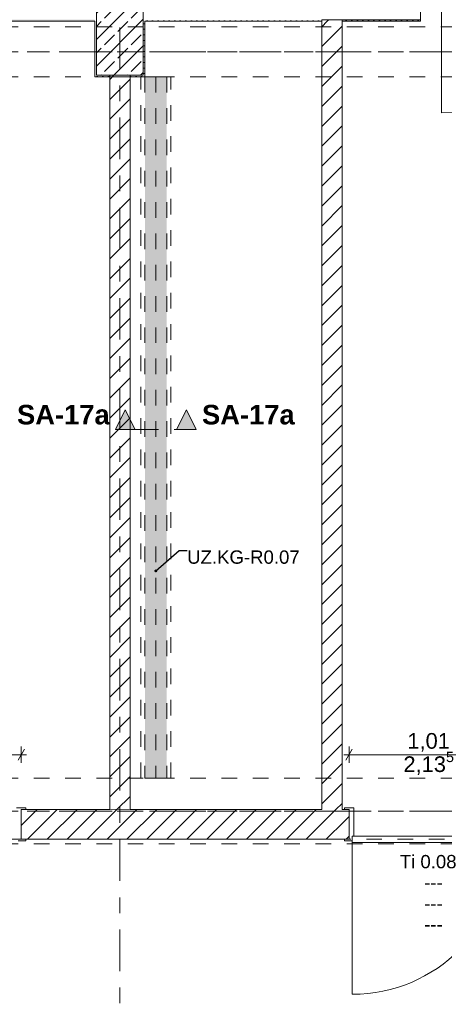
# Model space of a CAD drawing. Header units: metres. Extents: x -3.6 to 84.5, y -11 to 16.8.
# Tile 31 of 78: x 28.7 to 31.4, y 7.1 to 13.4. Entities that reach past the tile are written whole.
import ezdxf

# ---------------------------------------------------------------- set-up
doc = ezdxf.new("R2010")
doc.units = ezdxf.units.M
doc.header["$MEASUREMENT"] = 0
for name, pattern in [('Achse', [0.2, 0.1, -0.05, 0, -0.05]), ('Schnittlinie', [0.3, 0.15, -0.075, 0, -0.075]), ('Strichlinie doppelt', [0.546806, 0.264583, -0.105833, 0.070556, -0.105833]), ('Strichlinie eng', [0.115, 0.075, -0.04]), ('Untersicht', [0.1, 0.075, -0.025]), ('Wipeout_Contour', [1, 0, -1])]:
    doc.linetypes.add(name, pattern=pattern)
for name, color, linetype in [('152 - Bemaßung_ Beschriftung.Ausbau', 7, 'Continuous'), ('203 - Marker.Schnitt - Ausbaudetail SA', 7, 'Continuous'), ('451 - Universal.Achsen Raster', 7, 'Continuous'), ('604 - Struktur.Wand Aussen', 7, 'Continuous'), ('605 - Struktur.Wand Innen', 7, 'Continuous'), ('607 - Struktur.Stütze', 7, 'Continuous'), ('608 - Struktur.Träger', 7, 'Continuous'), ('612 - Struktur.Stahlbau', 7, 'Continuous'), ('650 - Abdeckung.Fußboden Aufbau', 7, 'Continuous'), ('Abbruch_604 - Struktur.Wand Aussen', 7, 'Continuous'), ('Abbruch_605 - Struktur.Wand Innen', 7, 'Continuous'), ('Neubau_152 - Bemaßung_ Beschriftung.Ausbau', 7, 'Continuous'), ('Neubau_605 - Struktur.Wand Innen', 7, 'Continuous'), ('Neubau_612 - Struktur.Stahlbau', 7, 'Continuous'), ('Neubau_653 - Abdeckung.TB Verkofferung', 7, 'Continuous')]:
    doc.layers.add(name, color=color, linetype=linetype)
doc.styles.add('ERSTELLTER_STIL_1', font='arial.ttf')
doc.styles.add('ERSTELLTER_STIL_2', font='txt')
doc.linetypes.add('Abbruch 1', pattern='A,0,[1,2022.0244.A_L5A-PL02.01_iB_Grundriss Kellergeschoss1.Shx,S=0.001984,R=0,X=0,Y=0],-0.25,0', length=0.25)
doc.dimstyles.new('ERSTELLTER_STIL__1', dxfattribs={"dimtxt": 0.1, "dimasz": 0.0532, "dimexe": 0.18, "dimexo": 0.0625, "dimgap": 0, "dimtad": 1, "dimtih": 1, "dimtoh": 1, "dimzin": 0, "dimdsep": 46, "dimtxsty": 'ERSTELLTER_STIL_2', "dimblk": 'ARROWHEAD_2', "dimblk1": 'ARROWHEAD_2', "dimblk2": 'ARROWHEAD_2', "dimcen": 0.09, "dimse1": 1, "dimse2": 1, "dimclrd": 7, "dimclre": 7, "dimclrt": 7, "dimazin": 0, "dimtfac": 1, "dimtdec": 4, "dimtmove": 0, "dimatfit": 3, "dimfxl": 1, "dimtolj": 1, "dimtzin": 0, "dimarcsym": 0})
doc.dimstyles.new('ERSTELLTER_STIL__2', dxfattribs={"dimtxt": 0.1, "dimasz": 0.0532, "dimexe": 0.18, "dimexo": 0.0625, "dimgap": 0, "dimtad": 1, "dimtih": 1, "dimtoh": 1, "dimzin": 0, "dimdsep": 46, "dimtxsty": 'ERSTELLTER_STIL_2', "dimblk": 'ARROWHEAD_2', "dimblk1": 'ARROWHEAD_2', "dimblk2": 'ARROWHEAD_2', "dimcen": 0.09, "dimse1": 1, "dimse2": 1, "dimclrd": 7, "dimclre": 7, "dimclrt": 7, "dimazin": 0, "dimtfac": 1, "dimtdec": 4, "dimtmove": 2, "dimatfit": 3, "dimfxl": 1, "dimtolj": 1, "dimtzin": 0, "dimarcsym": 0})
doc.dimstyles.new('ERSTELLTER_STIL__6', dxfattribs={"dimtxt": 0.18, "dimasz": 0.03648, "dimexe": 0.18, "dimexo": 0.0625, "dimgap": 0, "dimtad": 0, "dimtih": 1, "dimtoh": 1, "dimdec": 4, "dimzin": 0, "dimdsep": 46, "dimcen": 0.09, "dimadec": 0, "dimazin": 0, "dimtfac": 1, "dimtdec": 4, "dimtmove": 0, "dimatfit": 3, "dimldrblk": 'ARROWHEAD_11', "dimfxl": 1, "dimtolj": 1, "dimtzin": 0, "dimarcsym": 0})
pattern_1 = [(45, (0, 0), (-0.01767767, 0.01767767), [0, -0.025])]
pattern_2 = [(45, (0, 0), (-0.0636396, 0.0636396), [])]

# ---------------------------------------------------------------- blocks, each defined once
blk = doc.blocks.new('ARROWHEAD_11')
at = {"color": 0, "linetype": 'Continuous', "lineweight": 0}
blk.add_line((0, 0), (-1, 0), dxfattribs=at)
at = {"color": 0, "linetype": 'Continuous', "lineweight": 0, "const_width": 0.25, "flags": 128}
blk.add_lwpolyline([(-0.125, 0, 1), (0.125, 0, 1)], format="xyb", close=True, dxfattribs=at)
blk = doc.blocks.new('*D178')
at = {"layer": '152 - Bemaßung_ Beschriftung.Ausbau', "color": 7, "linetype": 'Continuous', "lineweight": 5}
for p, q in [((-0.125, 14.8025), (-0.125, 14.9075)), ((-0.015, 14.8025), (-0.015, 14.9075)), ((-0.1592, 14.855), (-0.125, 14.855)), ((-0.1048, 14.89), (-0.1452, 14.82)), ((-0.125, 14.855), (-0.015, 14.855)), ((0.0052, 14.89), (-0.0352, 14.82)), ((-0.015, 14.855), (31.315, 14.855))]:
    blk.add_line(p, q, dxfattribs=at)
at = {"layer": '152 - Bemaßung_ Beschriftung.Ausbau', "color": 7, "lineweight": 5, "insert": (-0.1401, 14.8645), "char_height": 0.1, "attachment_point": 7, "style": 'ERSTELLTER_STIL_2'}
blk.add_mtext('\\A1;{\\pql;\\fArial|b0|i0|c0|p38;11}', dxfattribs=at)
blk = doc.blocks.new('ARROWHEAD_2')
at = {"color": 0, "linetype": 'Continuous', "lineweight": 0}
for p, q in [((0, 0), (-1, 0)), ((-0.38, -0.66), (0.38, 0.66))]:
    blk.add_line(p, q, dxfattribs=at)
blk = doc.blocks.new('*D179')
at = {"layer": '152 - Bemaßung_ Beschriftung.Ausbau', "color": 7, "linetype": 'Continuous', "lineweight": 5}
for p, q in [((0.0052, 14.89), (-0.0352, 14.82)), ((-0.015, 14.855), (31.315, 14.855))]:
    blk.add_line(p, q, dxfattribs=at)
blk = doc.blocks.new('*D196')
at = {"layer": '152 - Bemaßung_ Beschriftung.Ausbau', "color": 7, "linetype": 'Continuous', "lineweight": 5}
for p, q in [((27.7302, 8.695), (27.6898, 8.625)), ((27.71, 8.6075), (27.71, 8.7125)), ((28.6798, 8.625), (28.7202, 8.695)), ((28.7, 8.6075), (28.7, 8.7125)), ((27.71, 8.66), (28.7, 8.66)), ((28.7, 8.66), (28.7342, 8.66))]:
    blk.add_line(p, q, dxfattribs=at)
at = {"layer": '152 - Bemaßung_ Beschriftung.Ausbau', "color": 7, "lineweight": 5, "char_height": 0.1, "attachment_point": 7, "style": 'ERSTELLTER_STIL_2'}
for s, insert in [('\\A1;{\\pql;\\fArial|b0|i0|c0|p38;99}', (28.1291, 8.68)), ('\\A1;{\\pql;\\fArial|b0|i0|c0|p38;1,97}', (28.072, 8.54))]:
    blk.add_mtext(s, dxfattribs=dict(at, insert=insert))
blk = doc.blocks.new('*D197')
at = {"layer": '152 - Bemaßung_ Beschriftung.Ausbau', "color": 7, "linetype": 'Continuous', "lineweight": 5}
for p, q in [((30.8152, 8.695), (30.7748, 8.625)), ((30.795, 8.6075), (30.795, 8.7125)), ((31.8252, 8.695), (31.7848, 8.625)), ((31.805, 8.6075), (31.805, 8.7125)), ((30.7608, 8.66), (30.795, 8.66)), ((30.795, 8.66), (31.805, 8.66))]:
    blk.add_line(p, q, dxfattribs=at)
at = {"layer": '152 - Bemaßung_ Beschriftung.Ausbau', "color": 7, "lineweight": 5, "char_height": 0.1, "attachment_point": 7, "style": 'ERSTELLTER_STIL_2'}
for s, insert in [('\\A1;{\\pql;\\fArial|b0|i0|c0|p38;2,13\\fArial|b0|i0|c0|p38;\\A1{\\H.66x;\\S5^  ;}}', (31.1419, 8.5206)), ('\\A1;{\\pql;\\fArial|b0|i0|c0|p38;1,01}', (31.167, 8.68))]:
    blk.add_mtext(s, dxfattribs=dict(at, insert=insert))
blk = doc.blocks.new('*D260')
at = {"layer": '152 - Bemaßung_ Beschriftung.Ausbau', "color": 7, "linetype": 'Continuous', "lineweight": 5}
for p, q in [((25.8302, 15.39), (25.7898, 15.32)), ((25.81, 15.3025), (25.81, 15.4075)), ((25.81, 15.355), (29.265, 15.355)), ((29.2852, 15.39), (29.2448, 15.32)), ((29.265, 15.3025), (29.265, 15.4075))]:
    blk.add_line(p, q, dxfattribs=at)
at = {"layer": '152 - Bemaßung_ Beschriftung.Ausbau', "color": 7, "lineweight": 5, "char_height": 0.1, "attachment_point": 7, "style": 'ERSTELLTER_STIL_2'}
for s, insert in [('\\A1;{\\pql;\\fArial|b0|i0|c0|p38;3,45\\fArial|b0|i0|c0|p38;\\A1{\\H.66x;\\S5^  ;}}', (27.3035, 15.3556)), ('\\A1;{\\pql;\\fArial|b0|i0|c0|p38;13}', (29.093, 15.375))]:
    blk.add_mtext(s, dxfattribs=dict(at, insert=insert))
blk = doc.blocks.new('*D261')
at = {"layer": '152 - Bemaßung_ Beschriftung.Ausbau', "color": 7, "linetype": 'Continuous', "lineweight": 5}
for p, q in [((29.2852, 15.39), (29.2448, 15.32)), ((29.265, 15.3025), (29.265, 15.4075)), ((29.265, 15.355), (29.395, 15.355)), ((29.4152, 15.39), (29.3748, 15.32)), ((29.395, 15.3025), (29.395, 15.4075))]:
    blk.add_line(p, q, dxfattribs=at)
blk = doc.blocks.new('*D262')
at = {"layer": '152 - Bemaßung_ Beschriftung.Ausbau', "color": 7, "linetype": 'Continuous', "lineweight": 5}
for p, q in [((29.4152, 15.39), (29.3748, 15.32)), ((29.395, 15.3025), (29.395, 15.4075)), ((29.395, 15.355), (30.62, 15.355)), ((30.6402, 15.39), (30.5998, 15.32)), ((30.62, 15.3025), (30.62, 15.4075))]:
    blk.add_line(p, q, dxfattribs=at)
at = {"layer": '152 - Bemaßung_ Beschriftung.Ausbau', "color": 7, "lineweight": 5, "char_height": 0.1, "attachment_point": 7, "style": 'ERSTELLTER_STIL_2'}
for s, insert in [('\\A1;{\\pql;\\fArial|b0|i0|c0|p38;1,22\\fArial|b0|i0|c0|p38;\\A1{\\H.66x;\\S5^  ;}}', (29.7735, 15.3556)), ('\\A1;{\\pql;\\fArial|b0|i0|c0|p38;13}', (30.448, 15.375))]:
    blk.add_mtext(s, dxfattribs=dict(at, insert=insert))
blk = doc.blocks.new('*D263')
at = {"layer": '152 - Bemaßung_ Beschriftung.Ausbau', "color": 7, "linetype": 'Continuous', "lineweight": 5}
for p, q in [((30.6402, 15.39), (30.5998, 15.32)), ((30.62, 15.3025), (30.62, 15.4075)), ((30.62, 15.355), (30.75, 15.355)), ((30.7702, 15.39), (30.7298, 15.32)), ((30.75, 15.3025), (30.75, 15.4075))]:
    blk.add_line(p, q, dxfattribs=at)
blk = doc.blocks.new('*D264')
at = {"layer": '152 - Bemaßung_ Beschriftung.Ausbau', "color": 7, "linetype": 'Continuous', "lineweight": 5}
for p, q in [((30.7702, 15.39), (30.7298, 15.32)), ((30.75, 15.3025), (30.75, 15.4075)), ((30.75, 15.355), (32.86, 15.355)), ((32.8802, 15.39), (32.8398, 15.32)), ((32.86, 15.3025), (32.86, 15.4075))]:
    blk.add_line(p, q, dxfattribs=at)
at = {"layer": '152 - Bemaßung_ Beschriftung.Ausbau', "color": 7, "lineweight": 5, "char_height": 0.1, "attachment_point": 7, "style": 'ERSTELLTER_STIL_2'}
for s, insert in [('\\A1;{\\pql;\\fArial|b0|i0|c0|p38;2,11}', (31.6011, 15.375)), ('\\A1;{\\pql;\\fArial|b0|i0|c0|p38;15}', (32.688, 15.375))]:
    blk.add_mtext(s, dxfattribs=dict(at, insert=insert))

msp = doc.modelspace()

# ---------------------------------------------------------------- hatches: boundary and pattern name
at = {"layer": '203 - Marker.Schnitt - Ausbaudetail SA', "linetype": 'Continuous', "lineweight": 0, "true_color": 0x000000}
for points in [[(29.3025, 10.7381), (29.4275, 10.7381), (29.365, 10.8631)], [(29.8175, 10.7381), (29.755, 10.8631), (29.6925, 10.7381)]]:
    msp.add_hatch(color=18, dxfattribs=at).paths.add_polyline_path(points)
at = {"layer": '604 - Struktur.Wand Aussen', "linetype": 'Continuous', "lineweight": 0, "true_color": 0x000000}
h = msp.add_hatch(dxfattribs=at)
h.set_pattern_fill('Gips_0001', color=18, style=0, pattern_type=2)
h.set_pattern_definition(pattern_1)
h.paths.add_polyline_path([(25.89, 13.355), (25.89, 13.345), (29.17, 13.345), (29.17, 13.355)])
h = msp.add_hatch(dxfattribs=at)
h.set_pattern_fill('Gips_0001', color=18, style=0, pattern_type=2)
h.set_pattern_definition(pattern_1)
h.paths.add_polyline_path([(30.62, 13.355), (29.49, 13.355), (29.49, 13.345), (30.62, 13.345)])
h = msp.add_hatch(dxfattribs=at)
h.set_pattern_fill('Gips_0001', color=18, style=0, pattern_type=2)
h.set_pattern_definition(pattern_1)
h.paths.add_polyline_path([(30.75, 13.345), (31.2503, 13.345), (31.2503, 13.355), (30.75, 13.355)])
at = {"layer": '607 - Struktur.Stütze', "linetype": 'Continuous', "lineweight": 0, "true_color": 0x000000}
h = msp.add_hatch(dxfattribs=at)
h.set_pattern_fill('Beton__Stahlbeton_0001', color=18, style=0, pattern_type=2)
h.set_pattern_definition([(45, (0, 0), (-0.0848528, 0.0848528), []), (45, (-0.04243, 0.04243), (-0.0848528, 0.0848528), [0.09, -0.03])])
h.paths.add_polyline_path([(29.18, 13), (29.48, 13), (29.48, 13.45), (29.18, 13.45)])
h = msp.add_hatch(dxfattribs=at)
h.set_pattern_fill('Gips_0001', color=18, style=0, pattern_type=2)
h.set_pattern_definition(pattern_1)
h.paths.add_polyline_path([(29.17, 13.345), (29.18, 13.345), (29.18, 13.355), (29.17, 13.355)])
h = msp.add_hatch(dxfattribs=at)
h.set_pattern_fill('Gips_0001', color=18, style=0, pattern_type=2)
h.set_pattern_definition(pattern_1)
h.paths.add_polyline_path([(29.18, 13.345), (29.17, 13.345), (29.17, 12.99), (29.265, 12.99), (29.265, 13), (29.18, 13)])
h = msp.add_hatch(dxfattribs=at)
h.set_pattern_fill('Gips_0001', color=18, style=0, pattern_type=2)
h.set_pattern_definition(pattern_1)
h.paths.add_polyline_path([(29.395, 12.99), (29.49, 12.99), (29.49, 13.345), (29.48, 13.345), (29.48, 13), (29.395, 13)])
h = msp.add_hatch(dxfattribs=at)
h.set_pattern_fill('Gips_0001', color=18, style=0, pattern_type=2)
h.set_pattern_definition(pattern_1)
h.paths.add_polyline_path([(29.48, 13.345), (29.49, 13.345), (29.49, 13.355), (29.48, 13.355)])
at = {"layer": '612 - Struktur.Stahlbau', "linetype": 'Continuous', "lineweight": 0, "true_color": 0x30307f}
msp.add_hatch(color=177, dxfattribs=at).paths.add_polyline_path([(29.49, 12.99), (29.63, 12.99), (29.63, 8.51), (29.49, 8.51)])
at = {"layer": 'Abbruch_605 - Struktur.Wand Innen', "linetype": 'Continuous', "lineweight": 0, "true_color": 0x000000}
h = msp.add_hatch(dxfattribs=at)
h.set_pattern_fill('MW_Ziegel_0001', color=18, style=0, pattern_type=2)
h.set_pattern_definition(pattern_2)
h.paths.add_polyline_path([(30.62, 13.345), (30.75, 13.345), (30.75, 13.355), (30.62, 13.355)])
h = msp.add_hatch(dxfattribs=at)
h.set_pattern_fill('MW_Ziegel_0001', color=18, style=0, pattern_type=2)
h.set_pattern_definition(pattern_2)
h.paths.add_polyline_path([(30.62, 13.345), (30.62, 8.31), (30.75, 8.31), (30.75, 13.345)])

# ---------------------------------------------------------------- linework, layer by layer
at = {"layer": '203 - Marker.Schnitt - Ausbaudetail SA', "color": 7, "linetype": 'Schnittlinie', "lineweight": 13}
msp.add_line((29.4275, 10.7381), (29.6925, 10.7381), dxfattribs=at)
at = {"layer": '203 - Marker.Schnitt - Ausbaudetail SA', "color": 7, "linetype": 'Continuous', "lineweight": 13, "flags": 128}
for points in [[(29.3025, 10.7381), (29.4275, 10.7381), (29.365, 10.8631)], [(29.8175, 10.7381), (29.6925, 10.7381), (29.755, 10.8631)]]:
    msp.add_lwpolyline(points, close=True, dxfattribs=at)
at = {"layer": '451 - Universal.Achsen Raster', "color": 160, "linetype": 'Strichlinie doppelt', "lineweight": 9, "true_color": 0x3232ff}
msp.add_line((64.935, 13.15), (-3.175, 13.15), dxfattribs=at)
at = {"layer": '604 - Struktur.Wand Aussen', "color": 7, "linetype": 'Continuous', "lineweight": 18}
for q in [(30.62, 13.355), (30.62, 13.355), (31.2503, 13.355)]:
    msp.add_line((30.75, 13.355), q, dxfattribs=at)
at = {"layer": '604 - Struktur.Wand Aussen', "color": 7, "linetype": 'Continuous', "lineweight": 18, "flags": 128}
msp.add_lwpolyline([(31.2503, 13.455), (31.2503, 13.355)], dxfattribs=at)
at = {"layer": '604 - Struktur.Wand Aussen', "color": 7, "linetype": 'Continuous', "lineweight": 13, "flags": 128}
for points in [[(25.89, 13.345), (29.17, 13.345)], [(29.49, 13.345), (30.62, 13.345)], [(30.75, 13.345), (31.2503, 13.345)], [(31.2503, 13.355), (31.2503, 13.345)]]:
    msp.add_lwpolyline(points, dxfattribs=at)
at = {"layer": '605 - Struktur.Wand Innen', "color": 7, "linetype": 'Continuous', "lineweight": 13}
msp.add_line((31.385, 13.455), (31.385, 12.76), dxfattribs=at)
at = {"layer": '605 - Struktur.Wand Innen', "color": 7, "linetype": 'Continuous', "lineweight": 9}
msp.add_arc((31.385, 13.455), 0.695, 270, 0, dxfattribs=at)
at = {"layer": '607 - Struktur.Stütze', "color": 7, "linetype": 'Continuous', "lineweight": 13, "flags": 128}
msp.add_lwpolyline([(29.18, 13), (29.48, 13), (29.48, 13.45), (29.18, 13.45)], close=True, dxfattribs=at)
at = {"layer": '607 - Struktur.Stütze', "color": 7, "linetype": 'Continuous', "lineweight": 5, "flags": 128}
for points in [[(29.17, 13.345), (29.17, 12.99), (29.265, 12.99)], [(29.395, 12.99), (29.49, 12.99), (29.49, 13.345)]]:
    msp.add_lwpolyline(points, dxfattribs=at)
at = {"layer": '608 - Struktur.Träger', "color": 7, "linetype": 'Untersicht', "lineweight": 13}
for p, q in [((14.78, 13.31), (47.48, 13.31)), ((14.78, 12.99), (47.48, 12.99)), ((0.38, 8.51), (61.88, 8.51))]:
    msp.add_line(p, q, dxfattribs=at)
at = {"layer": '608 - Struktur.Träger', "color": 7, "linetype": 'Achse', "lineweight": 9}
msp.add_line((14.78, 13.15), (47.48, 13.15), dxfattribs=at)
at = {"layer": '650 - Abdeckung.Fußboden Aufbau', "color": 7, "linetype": 'Continuous', "lineweight": 13, "flags": 128}
for points in [[(31.805, 8.12), (31.805, 8.31), (32.77, 8.31), (32.77, 8.51), (32.86, 8.51), (32.86, 12.99), (32.77, 12.99), (32.77, 13.345), (32.2303, 13.345), (32.2303, 13.445), (31.2503, 13.445), (31.2503, 13.345), (30.75, 13.345), (30.75, 8.31)], [(28.7, 8.12), (28.7, 8.31), (30.62, 8.31), (30.62, 13.345), (29.49, 13.345), (29.49, 12.99), (29.17, 12.99), (29.17, 13.345), (25.89, 13.345), (25.89, 12.99)], [(30.75, 8.31), (30.795, 8.31), (30.795, 8.12)], [(30.795, 8.12), (28.7, 8.12)]]:
    msp.add_lwpolyline(points, dxfattribs=at)
at = {"layer": '650 - Abdeckung.Fußboden Aufbau', "color": 7, "linetype": 'Strichlinie eng', "lineweight": 13, "flags": 128}
for points in [[(28.7, 8.12), (27.71, 8.12)], [(31.805, 8.12), (30.795, 8.12)]]:
    msp.add_lwpolyline(points, dxfattribs=at)
at = {"layer": 'Abbruch_604 - Struktur.Wand Aussen', "color": 7, "linetype": 'Abbruch 1', "lineweight": 18}
for p, q in [((30.62, 13.355), (30.62, 13.345)), ((30.62, 13.355), (30.62, 13.345)), ((30.75, 13.345), (30.75, 13.355)), ((30.75, 13.345), (30.75, 13.355))]:
    msp.add_line(p, q, dxfattribs=at)
at = {"layer": 'Abbruch_605 - Struktur.Wand Innen', "color": 7, "linetype": 'Abbruch 1', "lineweight": 18, "flags": 128}
for points in [[(30.62, 13.345), (30.62, 8.31)], [(30.75, 8.31), (30.75, 13.345)]]:
    msp.add_lwpolyline(points, dxfattribs=at)
at = {"layer": 'Neubau_605 - Struktur.Wand Innen', "color": 1, "linetype": 'Continuous', "lineweight": 13}
for p, q in [((30.825, 8.32), (30.825, 8.14)), ((30.825, 8.14), (30.815, 8.14)), ((30.815, 8.14), (30.815, 8.11)), ((31.785, 8.14), (30.815, 8.14)), ((30.815, 8.14), (30.815, 8.1)), ((30.815, 8.1), (31.785, 8.1)), ((30.815, 8.1), (30.815, 7.13))]:
    msp.add_line(p, q, dxfattribs=at)
at = {"layer": 'Neubau_605 - Struktur.Wand Innen', "color": 1, "linetype": 'Continuous', "lineweight": 9}
msp.add_arc((30.815, 8.1), 0.97, 270, 0, dxfattribs=at)
at = {"layer": 'Neubau_612 - Struktur.Stahlbau', "color": 1, "linetype": 'Untersicht', "lineweight": 13}
for p, q in [((29.49, 12.99), (29.49, 8.51)), ((29.49, 12.99), (29.63, 12.99)), ((29.63, 12.99), (29.63, 8.51)), ((29.49, 8.51), (29.63, 8.51))]:
    msp.add_line(p, q, dxfattribs=at)
at = {"layer": 'Neubau_612 - Struktur.Stahlbau', "color": 1, "linetype": 'Achse', "lineweight": 9}
msp.add_line((29.56, 12.99), (29.56, 8.51), dxfattribs=at)
at = {"layer": 'Neubau_653 - Abdeckung.TB Verkofferung', "color": 1, "linetype": 'Untersicht', "lineweight": 9}
for p, q in [((29.465, 8.51), (29.465, 12.99)), ((29.655, 12.99), (29.465, 12.99)), ((29.655, 8.51), (29.655, 12.99)), ((29.655, 8.51), (29.465, 8.51))]:
    msp.add_line(p, q, dxfattribs=at)

# ---------------------------------------------------------------- texts
at = {"layer": '203 - Marker.Schnitt - Ausbaudetail SA', "color": 7, "lineweight": 13, "char_height": 0.125, "style": 'ERSTELLTER_STIL_1'}
for s, insert, attachment_point in [('\\A1;{\\pqr;\\pt0;\\fArial|b1|i0|c0|p38;SA-17a}', (29.265, 10.7681), 9), ('\\A1;{\\pql;\\pt0;\\fArial|b1|i0|c0|p38;SA-17a}', (29.855, 10.7681), 7)]:
    msp.add_mtext(s, dxfattribs=dict(at, insert=insert, attachment_point=attachment_point))
at = {"layer": 'Neubau_152 - Bemaßung_ Beschriftung.Ausbau', "color": 7, "linetype": 'Continuous', "lineweight": 9, "insert": (29.76, 9.9649), "char_height": 0.085, "attachment_point": 1, "style": 'ERSTELLTER_STIL_2'}
msp.add_mtext('\\A1;{\\pql;\\fArial|b0|i0|c0|p38;UZ.KG-R0.07}', dxfattribs=at)
at = {"layer": 'Neubau_605 - Struktur.Wand Innen', "color": 1, "lineweight": 13, "char_height": 0.085, "style": 'ERSTELLTER_STIL_2'}
for s, insert, attachment_point in [('\\A1;{\\pqc;\\pt0;\\fArial|b0|i0|c0|p38;\\C7;Ti 0.08}', (31.3, 7.9336), 8), ('\\A1;{\\pqr;\\pt0;\\fArial|b0|i0|c0|p38;\\C7;}', (31.2091, 7.9059), 3), ('\\A1;{\\pql;\\pt0;\\fArial|b0|i0|c0|p38;\\C7;---}', (31.2744, 7.8865), 1), ('\\A1;{\\pqr;\\pt0;\\fArial|b0|i0|c0|p38;\\C7;}', (31.2091, 7.7723), 3), ('\\A1;{\\pql;\\pt0;\\fArial|b0|i0|c0|p38;\\C7;---}', (31.2744, 7.7529), 1), ('\\A1;{\\pqr;\\pt0;\\fArial|b0|i0|c0|p38;\\C7;}', (31.2091, 7.6388), 3), ('\\A1;{\\pql;\\pt0;\\fArial|b0|i0|c0|p38;\\C7;---}', (31.2744, 7.6193), 1)]:
    msp.add_mtext(s, dxfattribs=dict(at, insert=insert, attachment_point=attachment_point))

# ---------------------------------------------------------------- dimensions: what is measured, and where the dimension line sits
at = {"layer": '152 - Bemaßung_ Beschriftung.Ausbau', "color": 7, "linetype": 'Continuous', "lineweight": 5}
for base, p1, p2, picture, middle in [((29.2649889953, 15.355), (25.8099889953, 10.7499822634), (29.2649889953, 10.6549911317), '*D260', (27.5684734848, 15.4250000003)), ((30.6199889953, 15.355), (29.3949889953, 10.6549911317), (30.6199889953, 10.8275), '*D262', (30.0384734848, 15.4250000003)), ((32.86, 15.355), (30.75, 10.8275), (32.86, 10.75), '*D264', (31.731, 15.425)), ((29.395, 15.355), (29.265, 10.655), (29.395, 10.655), '*D261', (29.1692, 15.425)), ((30.75, 15.355), (30.62, 10.8275), (30.75, 10.8275), '*D263', (30.5242, 15.425))]:
    dim = msp.add_linear_dim(base=base, p1=p1, p2=p2, dimstyle='ERSTELLTER_STIL__1', dxfattribs=at)
    dim.commit()
    dim.dimension.update_dxf_attribs({"geometry": picture, "text_midpoint": middle, "dimtype": 160})

# ---------------------------------------------------------------- leaders
at = {"layer": 'Neubau_152 - Bemaßung_ Beschriftung.Ausbau', "color": 1, "linetype": 'Continuous', "lineweight": 13, "annotation_type": 0, "has_hookline": 1, "hookline_direction": 0, "text_width": 0.7039}
msp.add_leader([(29.56, 9.8343), (29.71, 9.9649), (29.76, 9.9649)], dimstyle='ERSTELLTER_STIL__6', dxfattribs=at)

# ---------------------------------------------------------------- next in the draw order: wipeouts: each hides what was drawn before it
at = {"color": 254, "linetype": 'Wipeout_Contour', "lineweight": 0, "ltscale": 123.388951}
msp.add_wipeout([(30.765, 8.31), (28.7, 8.31), (28.7, 8.12), (30.765, 8.12)], dxfattribs=at).dxf.layer = '605 - Struktur.Wand Innen'

# ---------------------------------------------------------------- next in the draw order: hatches: boundary and pattern name
at = {"layer": '605 - Struktur.Wand Innen', "linetype": 'Continuous', "lineweight": 0, "true_color": 0x000000}
h = msp.add_hatch(dxfattribs=at)
h.set_pattern_fill('MW_Ziegel_0001', color=18, style=0, pattern_type=2)
h.set_pattern_definition(pattern_2)
h.paths.add_polyline_path([(30.765, 8.31), (28.7, 8.31), (28.7, 8.12), (30.765, 8.12)])
at = {"layer": 'Neubau_605 - Struktur.Wand Innen', "linetype": 'Continuous', "lineweight": 0, "true_color": 0x000000}
h = msp.add_hatch(dxfattribs=at)
h.set_pattern_fill('MW_Ziegel_0001', color=18, style=0, pattern_type=2)
h.set_pattern_definition(pattern_2)
h.paths.add_polyline_path([(29.265, 13), (29.265, 8.31), (29.395, 8.31), (29.395, 13)])
h = msp.add_hatch(dxfattribs=at)
h.set_pattern_fill('MW_Ziegel_0001', color=18, style=0, pattern_type=2)
h.set_pattern_definition(pattern_2)
h.paths.add_polyline_path([(30.765, 8.31), (30.765, 8.12), (30.795, 8.12), (30.795, 8.31)])

# ---------------------------------------------------------------- next in the draw order: linework, layer by layer
at = {"layer": '451 - Universal.Achsen Raster', "color": 160, "linetype": 'Strichlinie doppelt', "lineweight": 9, "true_color": 0x3232ff}
for p, q in [((29.33, -10.585), (29.33, 16.355)), ((64.935, 8.3), (-3.175, 8.3))]:
    msp.add_line(p, q, dxfattribs=at)
at = {"layer": '605 - Struktur.Wand Innen', "color": 7, "linetype": 'Continuous', "lineweight": 13}
for p, q in [((28.73, 8.32), (28.67, 8.32)), ((28.7, 8.12), (28.7, 8.31)), ((28.7, 8.31), (28.73, 8.31)), ((28.73, 8.31), (28.73, 8.32)), ((28.73, 8.12), (28.7, 8.12)), ((28.73, 8.11), (28.73, 8.12)), ((28.68, 8.11), (28.73, 8.11))]:
    msp.add_line(p, q, dxfattribs=at)
at = {"layer": '605 - Struktur.Wand Innen', "color": 7, "linetype": 'Continuous', "lineweight": 18}
msp.add_line((28.7, 8.31), (28.7, 8.12), dxfattribs=at)
msp.add_line((28.7, 8.31), (28.7, 8.12), dxfattribs=at)
msp.add_line((28.7, 8.31), (28.7, 8.12), dxfattribs=at)
at = {"layer": '605 - Struktur.Wand Innen', "color": 7, "linetype": 'Continuous', "lineweight": 18, "flags": 128}
for points in [[(29.265, 8.31), (28.7, 8.31)], [(30.62, 8.31), (29.395, 8.31)], [(30.765, 8.31), (30.75, 8.31)], [(28.7, 8.12), (30.765, 8.12)]]:
    msp.add_lwpolyline(points, dxfattribs=at)
at = {"layer": '608 - Struktur.Träger', "color": 7, "linetype": 'Achse', "lineweight": 9}
msp.add_line((0.38, 8.3), (61.88, 8.3), dxfattribs=at)
at = {"layer": '608 - Struktur.Träger', "color": 7, "linetype": 'Untersicht', "lineweight": 13}
msp.add_line((0.38, 8.09), (61.88, 8.09), dxfattribs=at)
at = {"layer": 'Neubau_605 - Struktur.Wand Innen', "color": 1, "linetype": 'Continuous', "lineweight": 13}
for p, q in [((30.765, 8.31), (30.765, 8.32)), ((30.765, 8.32), (30.825, 8.32)), ((30.795, 8.31), (30.765, 8.31)), ((30.795, 8.12), (30.795, 8.31)), ((30.765, 8.11), (30.765, 8.12)), ((30.765, 8.12), (30.795, 8.12)), ((30.815, 8.11), (30.765, 8.11))]:
    msp.add_line(p, q, dxfattribs=at)
at = {"layer": 'Neubau_605 - Struktur.Wand Innen', "color": 1, "linetype": 'Continuous', "lineweight": 18}
msp.add_line((30.795, 8.31), (30.795, 8.12), dxfattribs=at)
msp.add_line((30.795, 8.31), (30.795, 8.12), dxfattribs=at)
msp.add_line((30.795, 8.31), (30.795, 8.12), dxfattribs=at)
at = {"layer": 'Neubau_605 - Struktur.Wand Innen', "color": 1, "linetype": 'Continuous', "lineweight": 18, "flags": 128}
for points in [[(29.265, 13), (29.265, 8.31)], [(29.395, 8.31), (29.395, 13)], [(30.795, 8.31), (30.765, 8.31)], [(30.765, 8.12), (30.795, 8.12)]]:
    msp.add_lwpolyline(points, dxfattribs=at)

# ---------------------------------------------------------------- next in the draw order: dimensions: what is measured, and where the dimension line sits
at = {"layer": '152 - Bemaßung_ Beschriftung.Ausbau', "color": 7, "linetype": 'Continuous', "lineweight": 5}
for base, p1, p2, dimstyle, picture, middle in [((-0.015, 14.855), (-0.125, 13.805), (-0.015, 6.855), 'ERSTELLTER_STIL__2', '*D178', (-0.0639, 14.9145)), ((-0.015, 14.855), (-0.015, 6.855), (-0.015, 13.695), 'ERSTELLTER_STIL__1', '*D179', (-0.018146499, 14.9250000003)), ((31.805, 8.66), (30.795, 8.32), (31.805, 8.32), 'ERSTELLTER_STIL__1', '*D197', (31.2969, 8.73)), ((28.7, 8.66), (27.71, 8.32), (28.7, 8.32), 'ERSTELLTER_STIL__1', '*D196', (28.2053, 8.73))]:
    dim = msp.add_linear_dim(base=base, p1=p1, p2=p2, dimstyle=dimstyle, dxfattribs=at)
    dim.commit()
    dim.dimension.update_dxf_attribs({"geometry": picture, "text_midpoint": middle, "dimtype": 160})

doc.saveas('drawing.dxf')
